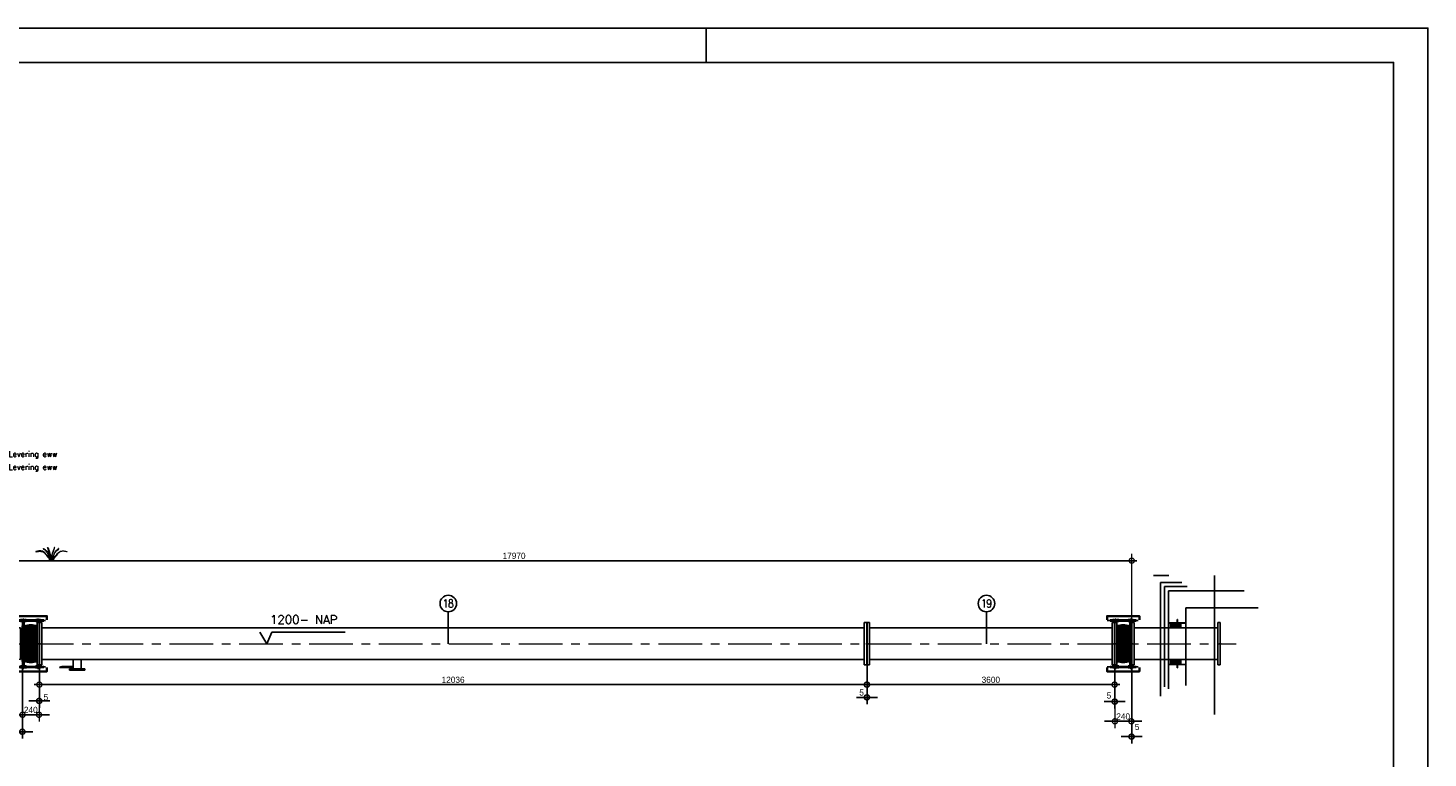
# Model space of a CAD drawing. Extents: x 1015120 to 1074570, y -977288 to -932471.
# Tile 26 of 26: x 1054206 to 1074570, y -945846 to -935238. Entities that reach past the tile are written whole.
import ezdxf
from ezdxf.enums import TextEntityAlignment as Align

# ---------------------------------------------------------------- set-up
doc = ezdxf.new("R2010")
doc.units = 0
doc.linetypes.add('CENTER', pattern=[50.8, 31.75, -6.35, 6.35, -6.35])
doc.linetypes.add('HIDDEN2', pattern=[4.7625, 3.175, -1.5875])
doc.layers.get('0').update_dxf_attribs({"linetype": 'CONTINUOUS'})
doc.layers.get('Defpoints').update_dxf_attribs({"linetype": 'CONTINUOUS'})
for name, color, linetype in [('Beluchtingstank', 253, 'CONTINUOUS'), ('INSTALLATIE', 6, 'CONTINUOUS'), ('KADER', 1, 'CONTINUOUS'), ('MAAT', 10, 'CONTINUOUS'), ('TEKST', 4, 'CONTINUOUS')]:
    doc.layers.add(name, color=color, linetype=linetype)
doc.layers.add('ME-035', color=6, linetype='CONTINUOUS', lineweight=35)
doc.layers.add('MONTAGE', color=8, linetype='CONTINUOUS', plot=False)
doc.styles.add('MEM04', font='simplex.shx', dxfattribs={"width": 0.75})
doc.styles.get("Standard").update_dxf_attribs({"font": 'simplex.shx'})
doc.styles.add('TAUW-ISOCP', font='tcb_isocp.shx')
doc.dimstyles.new('tzu18-dot_^100', dxfattribs={"dimscale": 100, "dimtxt": 1.8, "dimasz": 3, "dimexe": 2, "dimexo": 0, "dimgap": 0.5, "dimtad": 1, "dimzin": 0, "dimdsep": 46, "dimtxsty": 'TAUW-ISOCP', "dimblk": 'DOTSMALL', "dimcen": 2, "dimdle": 1.5, "dimclre": 8, "dimazin": 0, "dimtp": 1, "dimtm": 1, "dimtfac": 1, "dimtix": 1, "dimtmove": 1, "dimatfit": 3, "dimldrblk": 'DOTSMALL', "dimfxl": 1, "dimtvp": 0.5, "dimtolj": 1, "dimtzin": 0, "dimlwd": -1, "dimlwe": 5, "dimarcsym": 0})

# ---------------------------------------------------------------- blocks, each defined once
blk = doc.blocks.new('LF450')
for p, q in [((0, 307.5), (36, 307.5)), ((0, -307.5), (0, 307.5)), ((36, 307.5), (36, -307.5)), ((36, -228.6), (36, 228.6)), ((36, -307.5), (0, -307.5))]:
    blk.add_line(p, q)
at = {"layer": 'TEKST'}
blk.add_line((-15, 0), (15, 0), dxfattribs=at)
blk = doc.blocks.new('compensator dn 450')
at = {"layer": 'INSTALLATIE'}
h = blk.add_hatch(dxfattribs=at)
h.set_pattern_fill('ANSI37', color=256, scale=5, style=0)
h.set_pattern_definition([(45, (-93920.204, -30131.245), (-11.2253202, 11.2253202), []), (135, (-93920.204, -30131.245), (-11.2253202, -11.2253202), [])])
h.paths.add_polyline_path([(-30, 256, 0.17976), (-220, 256), (-220, -256, 0.17976), (-30, -256)])
for p, q in [((-220, 308), (-245, 308)), ((-245, 308), (-245, -308)), ((-245, -229), (-245, 229)), ((-220, -308), (-220, 308)), ((-30, 308), (-5, 308)), ((-30, -308), (-30, 308)), ((-5, 308), (-5, -308)), ((-5, -229), (-5, 229)), ((-245, -308), (-220, -308)), ((-5, -308), (-30, -308))]:
    blk.add_line(p, q)
at = {"layer": 'INSTALLATIE', "color": 8, "linetype": 'CENTER'}
for p, q in [((91, 337), (-358, 337)), ((91, -337), (-358, -337))]:
    blk.add_line(p, q, dxfattribs=at)
at = {"layer": 'INSTALLATIE'}
for p, q in [((-316, 344), (-314, 345)), ((-316, 331), (-316, 344)), ((-314, 329), (-316, 331)), ((-314, 345), (-276, 345)), ((-314, 329), (-276, 329)), ((-275, 351), (-276, 349)), ((-275, 324), (-276, 326)), ((-264, 351), (-263, 349)), ((-264, 324), (-263, 326)), ((-262, 351), (-263, 349)), ((-262, 324), (-263, 326)), ((-251, 351), (-250, 349)), ((-251, 324), (-250, 326)), ((-250, 345), (-240, 345)), ((-250, 329), (-240, 329)), ((-245, 259), (-250, 259)), ((-250, -259), (-250, 259)), ((-225, 358), (-240, 358)), ((-240, 308), (-240, 358)), ((-225, 308), (-225, 358)), ((-215, 345), (-225, 345)), ((-215, 329), (-225, 329)), ((-214, 351), (-215, 349)), ((-214, 324), (-215, 326)), ((-203, 351), (-202, 349)), ((-203, 324), (-202, 326)), ((-201, 351), (-202, 349)), ((-201, 324), (-202, 326)), ((-190, 351), (-189, 349)), ((-190, 324), (-189, 326)), ((-54, 345), (-189, 345)), ((-54, 329), (-189, 329)), ((-53, 351), (-54, 349)), ((-53, 324), (-54, 326)), ((-42, 351), (-41, 349)), ((-42, 324), (-41, 326)), ((-40, 351), (-41, 349)), ((-40, 324), (-41, 326)), ((-29, 351), (-28, 349)), ((-29, 324), (-28, 326)), ((-25, 358), (-10, 358)), ((-25, 308), (-25, 358)), ((-25, 322), (-25, 352)), ((-10, 308), (-10, 358)), ((-10, 322), (-10, 352)), ((-6, 351), (-7, 349)), ((-6, 324), (-7, 326)), ((-5, 259), (0, 259)), ((0, -259), (0, 259)), ((5, 351), (6, 349)), ((5, 324), (6, 326)), ((7, 351), (6, 349)), ((7, 324), (6, 326)), ((18, 351), (19, 349)), ((18, 324), (19, 326)), ((64, 345), (19, 345)), ((64, 329), (19, 329)), ((66, 344), (64, 345)), ((64, 329), (66, 331)), ((66, 331), (66, 344)), ((-314, -329), (-316, -331)), ((-316, -331), (-316, -344)), ((-316, -344), (-314, -345)), ((-314, -329), (-276, -329)), ((-314, -345), (-276, -345)), ((-275, -324), (-276, -326)), ((-275, -351), (-276, -349)), ((-264, -324), (-263, -326)), ((-264, -351), (-263, -349)), ((-262, -324), (-263, -326)), ((-262, -351), (-263, -349)), ((-251, -324), (-250, -326)), ((-251, -351), (-250, -349)), ((-245, -259), (-250, -259)), ((-250, -329), (-240, -329)), ((-250, -345), (-240, -345)), ((-240, -308), (-240, -358)), ((-225, -358), (-240, -358)), ((-225, -308), (-225, -358)), ((-215, -329), (-225, -329)), ((-215, -345), (-225, -345)), ((-214, -324), (-215, -326)), ((-214, -351), (-215, -349)), ((-203, -324), (-202, -326)), ((-203, -351), (-202, -349)), ((-201, -324), (-202, -326)), ((-201, -351), (-202, -349)), ((-190, -324), (-189, -326)), ((-190, -351), (-189, -349)), ((-54, -329), (-189, -329)), ((-54, -345), (-189, -345)), ((-53, -324), (-54, -326)), ((-53, -351), (-54, -349)), ((-42, -324), (-41, -326)), ((-42, -351), (-41, -349)), ((-40, -324), (-41, -326)), ((-40, -351), (-41, -349)), ((-29, -324), (-28, -326)), ((-29, -351), (-28, -349)), ((-25, -308), (-25, -358)), ((-25, -322), (-25, -352)), ((-25, -358), (-10, -358)), ((-10, -308), (-10, -358)), ((-10, -322), (-10, -352)), ((-6, -324), (-7, -326)), ((-6, -351), (-7, -349)), ((-5, -259), (0, -259)), ((5, -324), (6, -326)), ((5, -351), (6, -349)), ((7, -324), (6, -326)), ((7, -351), (6, -349)), ((18, -324), (19, -326)), ((18, -351), (19, -349)), ((64, -329), (19, -329)), ((64, -345), (19, -345)), ((64, -329), (66, -331)), ((66, -344), (64, -345)), ((66, -331), (66, -344))]:
    blk.add_line(p, q, dxfattribs=at)
at = {"layer": 'INSTALLATIE', "linetype": 'Continuous'}
for p, q in [((-276, 326), (-276, 349)), ((-264, 351), (-275, 351)), ((-264, 344), (-275, 344)), ((-264, 330), (-275, 330)), ((-264, 324), (-275, 324)), ((-263, 326), (-263, 349)), ((-263, 326), (-263, 349)), ((-251, 351), (-262, 351)), ((-251, 344), (-262, 344)), ((-251, 330), (-262, 330)), ((-251, 324), (-262, 324)), ((-250, 326), (-250, 349)), ((-215, 326), (-215, 349)), ((-214, 351), (-203, 351)), ((-214, 344), (-203, 344)), ((-214, 330), (-203, 330)), ((-214, 324), (-203, 324)), ((-202, 326), (-202, 349)), ((-202, 326), (-202, 349)), ((-201, 351), (-190, 351)), ((-201, 344), (-190, 344)), ((-201, 330), (-190, 330)), ((-201, 324), (-190, 324)), ((-189, 326), (-189, 349)), ((-54, 326), (-54, 349)), ((-42, 351), (-53, 351)), ((-42, 344), (-53, 344)), ((-42, 330), (-53, 330)), ((-42, 324), (-53, 324)), ((-41, 326), (-41, 349)), ((-29, 351), (-40, 351)), ((-29, 344), (-40, 344)), ((-29, 330), (-40, 330)), ((-29, 324), (-40, 324)), ((-28, 322), (-28, 352)), ((-28, 352), (-25, 352)), ((-28, 322), (-25, 322)), ((-7, 352), (-10, 352)), ((-7, 322), (-10, 322)), ((-7, 322), (-7, 352)), ((-6, 351), (5, 351)), ((-6, 344), (5, 344)), ((-6, 330), (5, 330)), ((-6, 324), (5, 324)), ((6, 326), (6, 349)), ((7, 351), (18, 351)), ((7, 344), (18, 344)), ((7, 330), (18, 330)), ((7, 324), (18, 324)), ((19, 326), (19, 349)), ((-276, -326), (-276, -349)), ((-264, -324), (-275, -324)), ((-264, -330), (-275, -330)), ((-264, -344), (-275, -344)), ((-264, -351), (-275, -351)), ((-263, -326), (-263, -349)), ((-263, -326), (-263, -349)), ((-251, -324), (-262, -324)), ((-251, -330), (-262, -330)), ((-251, -344), (-262, -344)), ((-251, -351), (-262, -351)), ((-250, -326), (-250, -349)), ((-215, -326), (-215, -349)), ((-214, -324), (-203, -324)), ((-214, -330), (-203, -330)), ((-214, -344), (-203, -344)), ((-214, -351), (-203, -351)), ((-202, -326), (-202, -349)), ((-202, -326), (-202, -349)), ((-201, -324), (-190, -324)), ((-201, -330), (-190, -330)), ((-201, -344), (-190, -344)), ((-201, -351), (-190, -351)), ((-189, -326), (-189, -349)), ((-54, -326), (-54, -349)), ((-42, -324), (-53, -324)), ((-42, -330), (-53, -330)), ((-42, -344), (-53, -344)), ((-42, -351), (-53, -351)), ((-41, -326), (-41, -349)), ((-29, -324), (-40, -324)), ((-29, -330), (-40, -330)), ((-29, -344), (-40, -344)), ((-29, -351), (-40, -351)), ((-28, -322), (-28, -352)), ((-28, -322), (-25, -322)), ((-28, -352), (-25, -352)), ((-7, -322), (-10, -322)), ((-7, -352), (-10, -352)), ((-7, -322), (-7, -352)), ((-6, -324), (5, -324)), ((-6, -330), (5, -330)), ((-6, -344), (5, -344)), ((-6, -351), (5, -351)), ((6, -326), (6, -349)), ((7, -324), (18, -324)), ((7, -330), (18, -330)), ((7, -344), (18, -344)), ((7, -351), (18, -351)), ((19, -326), (19, -349))]:
    blk.add_line(p, q, dxfattribs=at)
at = {"layer": 'INSTALLATIE'}
for centre, radius, start, end in [((-269, 348), 6.88, 149.7679, 210.2321), ((-255, 337), 20.8, 160.5288, 199.4712), ((-269, 327), 6.88, 149.7679, 210.2321), ((-270, 348), 6.88, 329.7679, 30.2321), ((-284, 337), 20.8, 340.5288, 19.4712), ((-270, 327), 6.88, 329.7679, 30.2321), ((-256, 348), 6.88, 149.7679, 210.2321), ((-242, 337), 20.8, 160.5288, 199.4712), ((-256, 327), 6.88, 149.7679, 210.2321), ((-257, 348), 6.88, 329.7679, 30.2321), ((-271, 337), 20.8, 340.5288, 19.4712), ((-257, 327), 6.88, 329.7679, 30.2321), ((-125, 0), 273, 69.6187, 110.3813), ((-208, 348), 6.88, 149.7679, 210.2321), ((-194, 337), 20.8, 160.5288, 199.4712), ((-208, 327), 6.88, 149.7679, 210.2321), ((-209, 348), 6.88, 329.7679, 30.2321), ((-223, 337), 20.8, 340.5288, 19.4712), ((-209, 327), 6.88, 329.7679, 30.2321), ((-195, 348), 6.88, 149.7679, 210.2321), ((-181, 337), 20.8, 160.5288, 199.4712), ((-195, 327), 6.88, 149.7679, 210.2321), ((-196, 348), 6.88, 329.7679, 30.2321), ((-210, 337), 20.8, 340.5288, 19.4712), ((-196, 327), 6.88, 329.7679, 30.2321), ((-47, 348), 6.88, 149.7679, 210.2321), ((-33, 337), 20.8, 160.5288, 199.4712), ((-47, 327), 6.88, 149.7679, 210.2321), ((-48, 348), 6.88, 329.7679, 30.2321), ((-62, 337), 20.8, 340.5288, 19.4712), ((-48, 327), 6.88, 329.7679, 30.2321), ((-34, 348), 6.88, 149.7679, 210.2321), ((-20, 337), 20.8, 160.5288, 199.4712), ((-34, 327), 6.88, 149.7679, 210.2321), ((-35, 348), 6.88, 329.7679, 30.2321), ((-49, 337), 20.8, 340.5288, 19.4712), ((-35, 327), 6.88, 329.7679, 30.2321), ((0, 348), 6.88, 149.7679, 210.2321), ((14, 337), 20.8, 160.5288, 199.4712), ((0, 327), 6.88, 149.7679, 210.2321), ((-1, 348), 6.88, 329.7679, 30.2321), ((-15, 337), 20.8, 340.5288, 19.4712), ((-1, 327), 6.88, 329.7679, 30.2321), ((13, 348), 6.88, 149.7679, 210.2321), ((27, 337), 20.8, 160.5288, 199.4712), ((13, 327), 6.88, 149.7679, 210.2321), ((12, 348), 6.88, 329.7679, 30.2321), ((-2, 337), 20.8, 340.5288, 19.4712), ((12, 327), 6.88, 329.7679, 30.2321), ((-269, -327), 6.88, 149.7679, 210.2321), ((-255, -337), 20.8, 160.5288, 199.4712), ((-269, -348), 6.88, 149.7679, 210.2321), ((-270, -327), 6.88, 329.7679, 30.2321), ((-284, -337), 20.8, 340.5288, 19.4712), ((-270, -348), 6.88, 329.7679, 30.2321), ((-256, -327), 6.88, 149.7679, 210.2321), ((-242, -337), 20.8, 160.5288, 199.4712), ((-256, -348), 6.88, 149.7679, 210.2321), ((-257, -327), 6.88, 329.7679, 30.2321), ((-271, -337), 20.8, 340.5288, 19.4712), ((-257, -348), 6.88, 329.7679, 30.2321), ((-125, 0), 273, 249.6187, 290.3813), ((-208, -327), 6.88, 149.7679, 210.2321), ((-194, -337), 20.8, 160.5288, 199.4712), ((-208, -348), 6.88, 149.7679, 210.2321), ((-209, -327), 6.88, 329.7679, 30.2321), ((-223, -337), 20.8, 340.5288, 19.4712), ((-209, -348), 6.88, 329.7679, 30.2321), ((-195, -327), 6.88, 149.7679, 210.2321), ((-181, -337), 20.8, 160.5288, 199.4712), ((-195, -348), 6.88, 149.7679, 210.2321), ((-196, -327), 6.88, 329.7679, 30.2321), ((-210, -337), 20.8, 340.5288, 19.4712), ((-196, -348), 6.88, 329.7679, 30.2321), ((-47, -327), 6.88, 149.7679, 210.2321), ((-33, -337), 20.8, 160.5288, 199.4712), ((-47, -348), 6.88, 149.7679, 210.2321), ((-48, -327), 6.88, 329.7679, 30.2321), ((-62, -337), 20.8, 340.5288, 19.4712), ((-48, -348), 6.88, 329.7679, 30.2321), ((-34, -327), 6.88, 149.7679, 210.2321), ((-20, -337), 20.8, 160.5288, 199.4712), ((-34, -348), 6.88, 149.7679, 210.2321), ((-35, -327), 6.88, 329.7679, 30.2321), ((-49, -337), 20.8, 340.5288, 19.4712), ((-35, -348), 6.88, 329.7679, 30.2321), ((0, -327), 6.88, 149.7679, 210.2321), ((14, -337), 20.8, 160.5288, 199.4712), ((0, -348), 6.88, 149.7679, 210.2321), ((-1, -327), 6.88, 329.7679, 30.2321), ((-15, -337), 20.8, 340.5288, 19.4712), ((-1, -348), 6.88, 329.7679, 30.2321), ((13, -327), 6.88, 149.7679, 210.2321), ((27, -337), 20.8, 160.5288, 199.4712), ((13, -348), 6.88, 149.7679, 210.2321), ((12, -327), 6.88, 329.7679, 30.2321), ((-2, -337), 20.8, 340.5288, 19.4712), ((12, -348), 6.88, 329.7679, 30.2321)]:
    blk.add_arc(centre, radius, start, end, dxfattribs=at)
at = {"layer": 'ME-035', "flags": 128}
for points in [[(110, 348), (110, 402), (-360, 402), (-360, 347)], [(110, -348), (110, -402), (-360, -402), (-360, -347)]]:
    blk.add_lwpolyline(points, dxfattribs=at)
at = {"layer": 'TEKST'}
for p, q in [((-205, 0), (-235, 0)), ((-45, 0), (-15, 0))]:
    blk.add_line(p, q, dxfattribs=at)
blk = doc.blocks.new('LB450 half')
for p, q in [((-39, 647), (-363, 323)), ((-229, 0), (229, 0))]:
    blk.add_line(p, q)
for radius in [914, 457]:
    blk.add_arc((-686, 0), radius, 0, 45)
blk = doc.blocks.new('LF100')
for p, q in [((0, 110), (20, 110)), ((0, -110), (0, 110)), ((20, 110), (20, -110)), ((20, -57.15), (20, 57.15)), ((20, -110), (0, -110))]:
    blk.add_line(p, q)
blk = doc.blocks.new('A0_KADER')
at = {"layer": 'KADER'}
blk.add_line((979, 841), (979, 831), dxfattribs=at)
at = {"layer": 'KADER', "color": 110}
blk.add_lwpolyline([(0, 0), (0, 841), (1189, 841), (1189, 0)], close=True, dxfattribs=at)
at = {"layer": 'KADER'}
blk.add_lwpolyline([(10, 10), (1179, 10), (1179, 831), (10, 831)], close=True, dxfattribs=at)
blk = doc.blocks.new('_DotSmall')
at = {"color": 0, "linetype": 'ByBlock', "const_width": 0.5}
blk.add_lwpolyline([(-0.0625, 0, 1), (0.0625, 0, 1)], format="xyb", close=True, dxfattribs=at)
blk = doc.blocks.new('*D51')
at = {"layer": 'Defpoints', "color": 0}
for p in [(1054121, -944493), (1054126, -944493), (1054121, -945465)]:
    blk.add_point(p, dxfattribs=at)
at = {"layer": 'MAAT', "color": 8, "lineweight": 5}
for p, q in [((1054121, -944493), (1054121, -945565)), ((1054126, -944493), (1054126, -945565))]:
    blk.add_line(p, q, dxfattribs=at)
at = {"layer": 'MAAT', "color": 0}
for p, q in [((1054121, -945465), (1053971, -945465)), ((1054126, -945465), (1054121, -945465)), ((1054126, -945465), (1054276, -945465))]:
    blk.add_line(p, q, dxfattribs=at)
at = {"layer": 'MAAT', "color": 0, "xscale": 150, "yscale": 150, "zscale": 150}
blk.add_blockref('_DotSmall', (1054121, -945465), dxfattribs=at)
at = {"layer": 'MAAT', "color": 0, "xscale": 150, "yscale": 150, "zscale": 150, "rotation": 180}
blk.add_blockref('_DotSmall', (1054126, -945465), dxfattribs=at)
at = {"layer": 'MAAT', "color": 7, "insert": (1054034, -945428), "char_height": 90, "attachment_point": 5, "style": 'TAUW-ISOCP'}
blk.add_mtext('\\A1;5', dxfattribs=at)
blk = doc.blocks.new('*D52')
at = {"layer": 'Defpoints', "color": 0}
for p in [(1054366, -944493), (1054371, -944493), (1054366, -945017)]:
    blk.add_point(p, dxfattribs=at)
at = {"layer": 'MAAT', "color": 8, "lineweight": 5}
for p, q in [((1054366, -944493), (1054366, -945117)), ((1054371, -944493), (1054371, -945117))]:
    blk.add_line(p, q, dxfattribs=at)
at = {"layer": 'MAAT', "color": 0}
for p, q in [((1054366, -945017), (1054216, -945017)), ((1054371, -945017), (1054366, -945017)), ((1054371, -945017), (1054521, -945017))]:
    blk.add_line(p, q, dxfattribs=at)
at = {"layer": 'MAAT', "color": 0, "xscale": 150, "yscale": 150, "zscale": 150}
blk.add_blockref('_DotSmall', (1054366, -945017), dxfattribs=at)
at = {"layer": 'MAAT', "color": 0, "xscale": 150, "yscale": 150, "zscale": 150, "rotation": 180}
blk.add_blockref('_DotSmall', (1054371, -945017), dxfattribs=at)
at = {"layer": 'MAAT', "color": 7, "insert": (1054466, -944963), "char_height": 90, "attachment_point": 5, "style": 'TAUW-ISOCP'}
blk.add_mtext('\\A1;5', dxfattribs=at)
blk = doc.blocks.new('*D53')
at = {"layer": 'Defpoints', "color": 0}
for p in [(1054126, -944493), (1054366, -944493), (1054366, -945218)]:
    blk.add_point(p, dxfattribs=at)
at = {"layer": 'MAAT', "color": 8, "lineweight": 5}
for p, q in [((1054126, -944493), (1054126, -945318)), ((1054366, -944493), (1054366, -945318))]:
    blk.add_line(p, q, dxfattribs=at)
at = {"layer": 'MAAT', "color": 0}
for p, q in [((1054126, -945218), (1053976, -945218)), ((1054126, -945218), (1054366, -945218)), ((1054366, -945218), (1054516, -945218))]:
    blk.add_line(p, q, dxfattribs=at)
at = {"layer": 'MAAT', "color": 0, "xscale": 150, "yscale": 150, "zscale": 150}
blk.add_blockref('_DotSmall', (1054126, -945218), dxfattribs=at)
at = {"layer": 'MAAT', "color": 0, "xscale": 150, "yscale": 150, "zscale": 150, "rotation": 180}
blk.add_blockref('_DotSmall', (1054366, -945218), dxfattribs=at)
at = {"layer": 'MAAT', "color": 7, "insert": (1054246, -945148), "char_height": 90, "attachment_point": 5, "style": 'TAUW-ISOCP'}
blk.add_mtext('\\A1;240', dxfattribs=at)
blk = doc.blocks.new('*D54')
at = {"layer": 'Defpoints', "color": 0}
for p in [(1052291, -942979), (1052291, -943152), (1070261, -943878)]:
    blk.add_point(p, dxfattribs=at)
at = {"layer": 'MAAT', "color": 0}
blk.add_line((1070336, -942979), (1052216, -942979), dxfattribs=at)
at = {"layer": 'MAAT', "color": 8, "lineweight": 5}
for p, q in [((1052291, -943152), (1052291, -942879)), ((1070261, -943878), (1070261, -942879))]:
    blk.add_line(p, q, dxfattribs=at)
at = {"layer": 'MAAT', "color": 0, "xscale": 150, "yscale": 150, "zscale": 150, "rotation": 180}
blk.add_blockref('_DotSmall', (1052291, -942979), dxfattribs=at)
at = {"layer": 'MAAT', "color": 0, "xscale": 150, "yscale": 150, "zscale": 150}
blk.add_blockref('_DotSmall', (1070261, -942979), dxfattribs=at)
at = {"layer": 'MAAT', "color": 7, "insert": (1061276, -942909), "char_height": 90, "attachment_point": 5, "style": 'TAUW-ISOCP'}
blk.add_mtext('\\A1;17970', dxfattribs=at)
blk = doc.blocks.new('*D57')
at = {"layer": 'Defpoints', "color": 0}
for p in [(1070011, -944493), (1070016, -944493), (1070016, -945027)]:
    blk.add_point(p, dxfattribs=at)
at = {"layer": 'MAAT', "color": 8, "lineweight": 5}
for p, q in [((1070011, -944493), (1070011, -945127)), ((1070016, -944493), (1070016, -945127))]:
    blk.add_line(p, q, dxfattribs=at)
at = {"layer": 'MAAT', "color": 0}
for p, q in [((1070011, -945027), (1069861, -945027)), ((1070011, -945027), (1070016, -945027)), ((1070016, -945027), (1070166, -945027))]:
    blk.add_line(p, q, dxfattribs=at)
at = {"layer": 'MAAT', "color": 0, "xscale": 150, "yscale": 150, "zscale": 150}
blk.add_blockref('_DotSmall', (1070011, -945027), dxfattribs=at)
at = {"layer": 'MAAT', "color": 0, "xscale": 150, "yscale": 150, "zscale": 150, "rotation": 180}
blk.add_blockref('_DotSmall', (1070016, -945027), dxfattribs=at)
at = {"layer": 'MAAT', "color": 7, "insert": (1069929, -944938), "char_height": 90, "attachment_point": 5, "style": 'TAUW-ISOCP'}
blk.add_mtext('\\A1;5', dxfattribs=at)
blk = doc.blocks.new('*D58')
at = {"layer": 'Defpoints', "color": 0}
for p in [(1070016, -944493), (1070256, -944493), (1070256, -945313)]:
    blk.add_point(p, dxfattribs=at)
at = {"layer": 'MAAT', "color": 8, "lineweight": 5}
for p, q in [((1070016, -944493), (1070016, -945413)), ((1070256, -944493), (1070256, -945413))]:
    blk.add_line(p, q, dxfattribs=at)
at = {"layer": 'MAAT', "color": 0}
for p, q in [((1070016, -945313), (1069866, -945313)), ((1070016, -945313), (1070256, -945313)), ((1070256, -945313), (1070406, -945313))]:
    blk.add_line(p, q, dxfattribs=at)
at = {"layer": 'MAAT', "color": 0, "xscale": 150, "yscale": 150, "zscale": 150}
blk.add_blockref('_DotSmall', (1070016, -945313), dxfattribs=at)
at = {"layer": 'MAAT', "color": 0, "xscale": 150, "yscale": 150, "zscale": 150, "rotation": 180}
blk.add_blockref('_DotSmall', (1070256, -945313), dxfattribs=at)
at = {"layer": 'MAAT', "color": 7, "insert": (1070136, -945243), "char_height": 90, "attachment_point": 5, "style": 'TAUW-ISOCP'}
blk.add_mtext('\\A1;240', dxfattribs=at)
blk = doc.blocks.new('*D59')
at = {"layer": 'Defpoints', "color": 0}
for p in [(1070256, -944493), (1070261, -944493), (1070261, -945536)]:
    blk.add_point(p, dxfattribs=at)
at = {"layer": 'MAAT', "color": 8, "lineweight": 5}
for p, q in [((1070256, -944493), (1070256, -945636)), ((1070261, -944493), (1070261, -945636))]:
    blk.add_line(p, q, dxfattribs=at)
at = {"layer": 'MAAT', "color": 0}
for p, q in [((1070256, -945536), (1070106, -945536)), ((1070256, -945536), (1070261, -945536)), ((1070261, -945536), (1070411, -945536))]:
    blk.add_line(p, q, dxfattribs=at)
at = {"layer": 'MAAT', "color": 0, "xscale": 150, "yscale": 150, "zscale": 150}
blk.add_blockref('_DotSmall', (1070256, -945536), dxfattribs=at)
at = {"layer": 'MAAT', "color": 0, "xscale": 150, "yscale": 150, "zscale": 150, "rotation": 180}
blk.add_blockref('_DotSmall', (1070261, -945536), dxfattribs=at)
at = {"layer": 'MAAT', "color": 7, "insert": (1070339, -945396), "char_height": 90, "attachment_point": 5, "style": 'TAUW-ISOCP'}
blk.add_mtext('\\A1;5', dxfattribs=at)
blk = doc.blocks.new('*D63')
at = {"layer": 'Defpoints', "color": 0}
for p in [(1066411, -944493), (1070011, -944493), (1070011, -944780)]:
    blk.add_point(p, dxfattribs=at)
at = {"layer": 'MAAT', "color": 8, "lineweight": 5}
for p, q in [((1066411, -944493), (1066411, -944880)), ((1070011, -944493), (1070011, -944880))]:
    blk.add_line(p, q, dxfattribs=at)
at = {"layer": 'MAAT', "color": 0}
blk.add_line((1066336, -944780), (1070086, -944780), dxfattribs=at)
at = {"layer": 'MAAT', "color": 0, "xscale": 150, "yscale": 150, "zscale": 150, "rotation": 180}
blk.add_blockref('_DotSmall', (1066411, -944780), dxfattribs=at)
at = {"layer": 'MAAT', "color": 0, "xscale": 150, "yscale": 150, "zscale": 150}
blk.add_blockref('_DotSmall', (1070011, -944780), dxfattribs=at)
at = {"layer": 'MAAT', "color": 7, "insert": (1068211, -944710), "char_height": 90, "attachment_point": 5, "style": 'TAUW-ISOCP'}
blk.add_mtext('\\A1;3600', dxfattribs=at)
blk = doc.blocks.new('*D61')
at = {"layer": 'Defpoints', "color": 0}
for p in [(1066406, -944493), (1066411, -944493), (1066406, -944965)]:
    blk.add_point(p, dxfattribs=at)
at = {"layer": 'MAAT', "color": 8, "lineweight": 5}
for p, q in [((1066406, -944493), (1066406, -945065)), ((1066411, -944493), (1066411, -945065))]:
    blk.add_line(p, q, dxfattribs=at)
at = {"layer": 'MAAT', "color": 0}
for p, q in [((1066406, -944965), (1066256, -944965)), ((1066411, -944965), (1066406, -944965)), ((1066411, -944965), (1066561, -944965))]:
    blk.add_line(p, q, dxfattribs=at)
at = {"layer": 'MAAT', "color": 0, "xscale": 150, "yscale": 150, "zscale": 150}
blk.add_blockref('_DotSmall', (1066406, -944965), dxfattribs=at)
at = {"layer": 'MAAT', "color": 0, "xscale": 150, "yscale": 150, "zscale": 150, "rotation": 180}
blk.add_blockref('_DotSmall', (1066411, -944965), dxfattribs=at)
at = {"layer": 'MAAT', "color": 7, "insert": (1066331, -944895), "char_height": 90, "attachment_point": 5, "style": 'TAUW-ISOCP'}
blk.add_mtext('\\A1;5', dxfattribs=at)
blk = doc.blocks.new('*D62')
at = {"layer": 'Defpoints', "color": 0}
for p in [(1054371, -944493), (1066406, -944493), (1054371, -944780)]:
    blk.add_point(p, dxfattribs=at)
at = {"layer": 'MAAT', "color": 8, "lineweight": 5}
for p, q in [((1054371, -944493), (1054371, -944880)), ((1066406, -944493), (1066406, -944880))]:
    blk.add_line(p, q, dxfattribs=at)
at = {"layer": 'MAAT', "color": 0}
blk.add_line((1066481, -944780), (1054296, -944780), dxfattribs=at)
at = {"layer": 'MAAT', "color": 0, "xscale": 150, "yscale": 150, "zscale": 150, "rotation": 180}
blk.add_blockref('_DotSmall', (1054371, -944780), dxfattribs=at)
at = {"layer": 'MAAT', "color": 0, "xscale": 150, "yscale": 150, "zscale": 150}
blk.add_blockref('_DotSmall', (1066406, -944780), dxfattribs=at)
at = {"layer": 'MAAT', "color": 7, "insert": (1060389, -944710), "char_height": 90, "attachment_point": 5, "style": 'TAUW-ISOCP'}
blk.add_mtext('\\A1;12036', dxfattribs=at)
blk = doc.blocks.new('Gras')
at = {"layer": 'Beluchtingstank', "lineweight": 5}
for points, start_tangent, end_tangent in [([(-28, 0), (-33, 34), (-57, 69), (-107, 123), (-192, 150), (-232, 136), (-228, 136), (-195, 141), (-159, 142), (-131, 134), (-97, 105), (-74, 75), (-46, 43), (-38, 0)], (-0.03419, 0.999415), (-0.257477, -0.966284)), ([(-23, 0), (-23, 23), (-39, 77), (-57, 119), (-98, 164), (-112, 179), (-112, 185), (-107, 181), (-92, 168), (-75, 154), (-56, 132), (-35, 83), (-23, 52), (-17, 23), (-16, 7), (-17, 0)], (-0.015393, 0.999882), (0.015633, -0.999878)), ([(-11, 0), (-14, 60), (-21, 99), (-32, 132), (-43, 160), (-52, 189), (-56, 200), (-52, 200), (-44, 184), (-38, 162), (-26, 137), (-14, 98), (-8, 64), (-5, 22), (-4, 0)], (0.025984, 0.999662), (-0.006496, -0.999979)), ([(7, 0), (10, 60), (16, 99), (27, 132), (38, 160), (48, 189), (51, 200), (48, 200), (39, 184), (34, 162), (22, 137), (10, 98), (3, 64), (1, 22), (0, 0)], (-0.025984, 0.999662), (0.006496, -0.999979)), ([(19, 0), (19, 23), (35, 77), (52, 119), (94, 164), (108, 179), (108, 185), (103, 181), (87, 168), (71, 154), (51, 132), (31, 83), (19, 52), (13, 23), (12, 7), (13, 0)], (0.015393, 0.999882), (-0.015633, -0.999878)), ([(15, 0), (20, 34), (44, 69), (94, 123), (179, 150), (219, 136), (215, 136), (182, 141), (146, 142), (118, 134), (84, 105), (61, 75), (33, 43), (25, 0)], (0.03419, 0.999415), (0.257477, -0.966284))]:
    blk.add_spline(points, degree=3, dxfattribs=dict(at, start_tangent=start_tangent, end_tangent=end_tangent))

msp = doc.modelspace()

# ---------------------------------------------------------------- hatches: boundary and pattern name
at = {"layer": 'INSTALLATIE'}
h = msp.add_hatch(dxfattribs=at)
h.set_pattern_fill('ANSI37', color=256, scale=5, style=0)
h.set_pattern_definition([(45, (1054026.084, -992046.281), (-11.22532, 11.22532), []), (135, (1054026.084, -992046.281), (-11.22532, -11.22532), [])])
h.paths.add_polyline_path([(1070972.5, -943885.3), (1070822.5, -943885.3), (1070822.5, -943956.7), (1070972.5, -943956.7)])

# ---------------------------------------------------------------- linework, layer by layer
at = {"layer": 'Beluchtingstank', "linetype": 'HIDDEN2', "lineweight": 9, "ltscale": 20}
msp.add_line((1054865.8, -942985.3), (1052291.5, -942985.3), dxfattribs=at)
at = {"layer": 'INSTALLATIE'}
for p, q in [((1070577.5, -943195.3), (1070798.8, -943195.3)), ((1071464.8, -943195.3), (1071464.8, -945215.9)), ((1070677.5, -943295.3), (1070677.5, -944948.2)), ((1070677.5, -943295.3), (1070988.7, -943295.3)), ((1070737.5, -943355.3), (1070737.5, -944814.3)), ((1070737.5, -943355.3), (1071064.7, -943355.3)), ((1070797.5, -943415.3), (1070797.5, -944843)), ((1070797.5, -943415.3), (1071896.7, -943415.3)), ((1071045.5, -943665.3), (1071045.5, -944792)), ((1071047.5, -943665.3), (1072100.8, -943665.3)), ((1070797.5, -943882.3), (1071047.5, -943882.3)), ((1070797.5, -944488.3), (1070797.5, -943882.3)), ((1070797.5, -943885.3), (1071047.5, -943885.3)), ((1070822.5, -943885.3), (1070822.5, -943956.7)), ((1070921, -943882.3), (1070921, -943832.3)), ((1070924, -943832.3), (1070921, -943832.3)), ((1070924, -943882.3), (1070924, -943832.3)), ((1070972.5, -943885.3), (1070972.5, -943956.7)), ((1071047.5, -944488.3), (1071047.5, -943882.3)), ((1066370.5, -943956.7), (1054406.7, -943956.7)), ((1057579.2, -944020), (1057681.3, -944185.3)), ((1057681.3, -944185.3), (1057753, -944020)), ((1057753, -944020), (1058817.5, -944020)), ((1066447.5, -943956.7), (1069975.5, -943956.7)), ((1071511.5, -943956.7), (1070297.5, -943956.7)), ((1066370.5, -944413.9), (1054406.7, -944413.9)), ((1054863, -944551.1), (1054863, -944413.9)), ((1054977.3, -944551.1), (1054977.3, -944413.9)), ((1066447.5, -944413.9), (1069975.5, -944413.9)), ((1071511.5, -944413.9), (1070297.5, -944413.9)), ((1070797.5, -944485.3), (1071047.5, -944485.3)), ((1070797.5, -944488.3), (1071047.5, -944488.3)), ((1070822.5, -944414.9), (1070823.6, -944413.9)), ((1070822.5, -944437.4), (1070846, -944413.9)), ((1070822.5, -944459.8), (1070868.5, -944413.9)), ((1070822.5, -944482.3), (1070890.9, -944413.9)), ((1070822.5, -944413.9), (1070822.5, -944485.3)), ((1070886.2, -944485.3), (1070822.5, -944421.6)), ((1070863.7, -944485.3), (1070822.5, -944444)), ((1070841.3, -944485.3), (1070822.5, -944466.5)), ((1070908.6, -944485.3), (1070837.2, -944413.9)), ((1070842, -944485.3), (1070913.4, -944413.9)), ((1070931.1, -944485.3), (1070859.7, -944413.9)), ((1070864.4, -944485.3), (1070935.8, -944413.9)), ((1070953.5, -944485.3), (1070882.1, -944413.9)), ((1070886.9, -944485.3), (1070958.3, -944413.9)), ((1070972.5, -944481.8), (1070904.6, -944413.9)), ((1070909.3, -944485.3), (1070972.5, -944422.1)), ((1070921, -944488.3), (1070921, -944538.3)), ((1070924, -944488.3), (1070924, -944538.3)), ((1070972.5, -944459.3), (1070927, -944413.9)), ((1070931.8, -944485.3), (1070972.5, -944444.5)), ((1070972.5, -944436.9), (1070949.5, -944413.9)), ((1070954.2, -944485.3), (1070972.5, -944467)), ((1070972.5, -944414.4), (1070971.9, -944413.9)), ((1070972.5, -944413.9), (1070972.5, -944485.3)), ((1054863, -944531.1), (1054665.1, -944531.1)), ((1054863, -944516.1), (1054700.5, -944516.1)), ((1070921, -944538.3), (1070924, -944538.3))]:
    msp.add_line(p, q, dxfattribs=at)
at = {"layer": 'INSTALLATIE', "color": 8, "linetype": 'CENTER', "lineweight": 5, "ltscale": 20}
msp.add_line((1053215.3, -944185.3), (1071781.3, -944185.3), dxfattribs=at)
at = {"layer": 'INSTALLATIE', "start_tangent": (0, 1), "end_tangent": (0, 1)}
msp.add_spline([(1054665.1, -944531.1), (1054700.5, -944516.1)], degree=3, dxfattribs=at)
at = {"layer": 'MONTAGE'}
for p, q in [((1060318.8, -943721.4), (1060318.8, -944185.3)), ((1068147.6, -943721.4), (1068147.6, -944185.3))]:
    msp.add_line(p, q, dxfattribs=at)
for centre in [(1060318.8, -943601.4), (1068147.6, -943601.4)]:
    msp.add_circle(centre, 120, dxfattribs=at)

# ---------------------------------------------------------------- block references
at = {"layer": 'Beluchtingstank', "lineweight": 9, "xscale": -1}
msp.add_blockref('Gras', (1054540.5, -942985.3), dxfattribs=at)
at = {"layer": 'INSTALLATIE'}
for name, p, rotation in [('LB450 half', (1053611.7, -943984.4), 225), ('LF450', (1066406.5, -944185.3), 180), ('LF100', (1054920.2, -944571.1), 90)]:
    msp.add_blockref(name, p, dxfattribs=dict(at, rotation=rotation))
for name, p in [('compensator dn 450', (1054370.7, -944185.3)), ('LF450', (1054370.7, -944185.3)), ('compensator dn 450', (1070261.5, -944185.3)), ('LF450', (1070261.5, -944185.3))]:
    msp.add_blockref(name, p, dxfattribs=at)
at = {"layer": 'INSTALLATIE', "xscale": -1, "rotation": 180}
msp.add_blockref('LF450', (1066411.5, -944185.3), dxfattribs=at)
at = {"layer": 'INSTALLATIE', "xscale": -1}
for p in [(1070011.5, -944185.3), (1071547.5, -944185.3)]:
    msp.add_blockref('LF450', p, dxfattribs=at)
at = {"layer": 'KADER', "xscale": 50, "yscale": 50, "zscale": 50}
msp.add_blockref('A0_KADER', (1015120.1, -977287.8), dxfattribs=at)

# ---------------------------------------------------------------- texts
at = {"layer": 'INSTALLATIE', "insert": (1057726.9, -943772.9), "char_height": 125, "width": 1189.468, "attachment_point": 1}
msp.add_mtext('1200- NAP', dxfattribs=at)
at = {"layer": 'MONTAGE', "color": 7, "style": 'MEM04', "width": 0.75}
for s, p in [('18', (1060318.8, -943601.4)), ('19', (1068147.6, -943601.4))]:
    msp.add_text(s, height=120, dxfattribs=at).set_placement(p, align=Align.MIDDLE)
at = {"layer": 'TEKST', "color": 7}
for p in [(1053924.4, -941469.2), (1053924.4, -941657.2)]:
    msp.add_text('Levering eww', height=80, dxfattribs=at).set_placement(p)

# ---------------------------------------------------------------- dimensions: what is measured, and where the dimension line sits
at = {"layer": 'MAAT'}
dim = msp.add_linear_dim(base=(1052291.5, -942978.8), p1=(1070261.5, -943877.8), p2=(1052291.5, -943152.5), angle=180, text='17970', dimstyle='tzu18-dot_^100', override={"dimscale": 50, "dimdec": 0, "dimclrt": 7}, dxfattribs=at)
dim.commit()
dim.dimension.update_dxf_attribs({"geometry": '*D54', "text_midpoint": (1061276.5, -942908.8)})
for base, p1, p2, picture, middle in [((1054120.7, -945464.8), (1054125.7, -944492.8), (1054120.7, -944492.8), '*D51', (1054034.1, -945498.5)), ((1054365.7, -945016.8), (1054370.7, -944492.8), (1054365.7, -944492.8), '*D52', (1054465.8, -945033.3)), ((1066406.5, -944965.3), (1066411.5, -944492.8), (1066406.5, -944492.8), '*D61', (1066331.5, -944965.3))]:
    dim = msp.add_linear_dim(base=base, p1=p1, p2=p2, angle=180, dimstyle='tzu18-dot_^100', override={"dimscale": 50, "dimdec": 0, "dimclrt": 7}, dxfattribs=at)
    dim.commit()
    dim.dimension.update_dxf_attribs({"geometry": picture, "text_midpoint": middle, "dimtype": 160})
for base, p1, p2, picture, middle in [((1054365.7, -945217.8), (1054125.7, -944492.8), (1054365.7, -944492.8), '*D53', (1054245.7, -945147.8)), ((1070011.5, -944780.4), (1066411.5, -944492.8), (1070011.5, -944492.8), '*D63', (1068211.5, -944710.4))]:
    dim = msp.add_linear_dim(base=base, p1=p1, p2=p2, angle=180, dimstyle='tzu18-dot_^100', override={"dimscale": 50, "dimdec": 0, "dimclrt": 7}, dxfattribs=at)
    dim.commit()
    dim.dimension.update_dxf_attribs({"geometry": picture, "text_midpoint": middle})
for base, p1, p2, picture, middle in [((1054370.7, -944780.4), (1066406.5, -944492.8), (1054370.7, -944492.8), '*D62', (1060388.6, -944710.4)), ((1070256.5, -945312.8), (1070016.5, -944492.8), (1070256.5, -944492.8), '*D58', (1070136.5, -945242.8))]:
    dim = msp.add_linear_dim(base=base, p1=p1, p2=p2, dimstyle='tzu18-dot_^100', override={"dimscale": 50, "dimdec": 0, "dimclrt": 7}, dxfattribs=at)
    dim.commit()
    dim.dimension.update_dxf_attribs({"geometry": picture, "text_midpoint": middle})
for base, p1, p2, picture, middle in [((1070016.5, -945026.6), (1070011.5, -944492.8), (1070016.5, -944492.8), '*D57', (1069928.8, -945008.5)), ((1070261.5, -945535.7), (1070256.5, -944492.8), (1070261.5, -944492.8), '*D59', (1070338.5, -945465.7))]:
    dim = msp.add_linear_dim(base=base, p1=p1, p2=p2, dimstyle='tzu18-dot_^100', override={"dimscale": 50, "dimdec": 0, "dimclrt": 7}, dxfattribs=at)
    dim.commit()
    dim.dimension.update_dxf_attribs({"geometry": picture, "text_midpoint": middle, "dimtype": 160})

doc.saveas('drawing.dxf')
